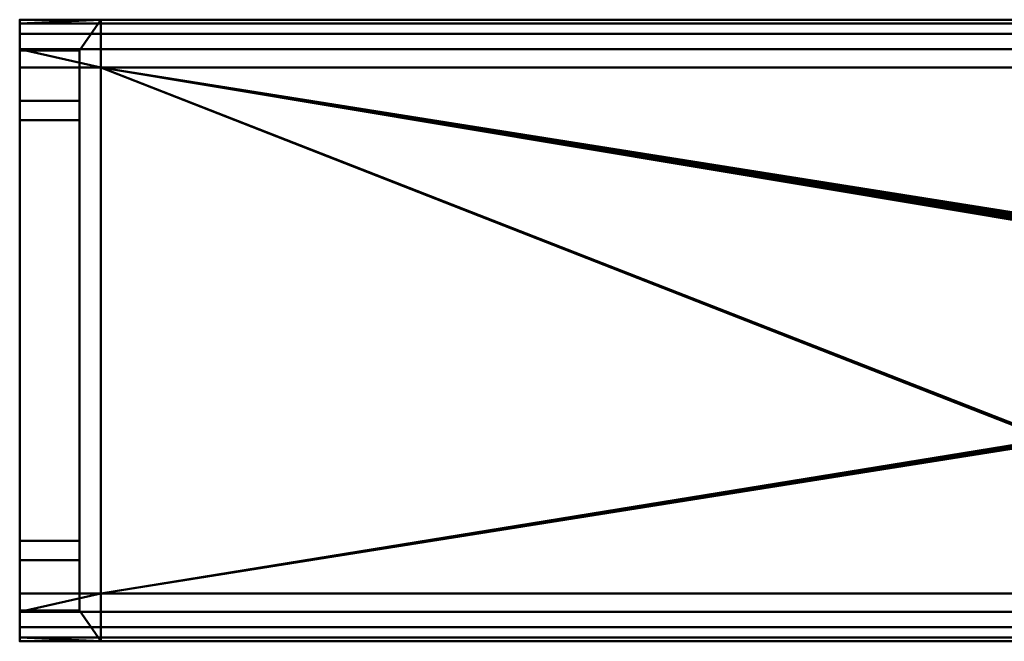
# Model space of a CAD drawing. Header units: millimetres. Extents: x -363 to 363, y -88 to 88.
# Tile 1 of 10: x -363 to -156, y -65 to 65. Entities that reach past the tile are written whole.
import ezdxf

# ---------------------------------------------------------------- set-up
doc = ezdxf.new("R2010")
doc.units = ezdxf.units.MM
doc.layers.add('1', color=7, linetype='CONTINUOUS', true_color=0xffffff)

msp = doc.modelspace()

# ---------------------------------------------------------------- linework, layer by layer
at = {"layer": '1', "color": 30, "linetype": 'Continuous', "lineweight": 50}
for p, q in [((-345.5, 65, 0.15), (-362.5, 65, 0.15)), ((-362.5, 58.54, 0.15), (-362.5, 65, 0.15)), ((-362.5, 65, 25.15), (-345.5, 65, 25.15)), ((-362.5, 65, 25.15), (-362.5, 58.54, 25.15)), ((-97.5, 65, 0.15), (-345.5, 65, 0.15)), ((-345.5, 65, 25.15), (-97.5, 65, 25.15)), ((-345.5, 65, 25.15), (-345.5, 65, 0.15)), ((-345.5, 65, 0.15), (-345.5, 55, 0.15)), ((-345.5, 65, 25.15), (-345.5, 55, 25.15)), ((-350, 58.54, 0.15), (-362.5, 58.54, 0.15)), ((-362.5, 58.54, 25.15), (-350, 58.54, 25.15)), ((-362.5, 58.54, 25.15), (-362.5, 48, 14.61)), ((-362.5, 48, 10.69), (-362.5, 58.54, 0.15)), ((-350, 55, 0.15), (-350, 58.54, 0.15)), ((-350, 58.54, 25.15), (-350, 48, 14.61)), ((-350, 48, 10.69), (-350, 58.54, 0.15)), ((-350, 58.54, 25.15), (-350, 55, 25.15)), ((-350, 55, -3.39), (-362.5, 55, -3.39)), ((-345.5, 55, -9.85), (-362.5, 55, -9.85)), ((-362.5, 55, -9.85), (-362.5, 55, -3.39)), ((-362.5, 55, 28.69), (-350, 55, 28.69)), ((-362.5, 55, 28.69), (-362.5, 43.96, 17.65)), ((-362.5, 43.96, 7.65), (-362.5, 55, -3.39)), ((-362.5, 55, 35.15), (-345.5, 55, 35.15)), ((-362.5, 55, 28.69), (-362.5, 55, 35.15)), ((-345.5, 55, 0.15), (-350, 55, 0.15)), ((-350, 55, -3.39), (-350, 55, 0.15)), ((-350, 55, 28.69), (-350, 43.96, 17.65)), ((-350, 43.96, 7.65), (-350, 55, -3.39)), ((-350, 55, 25.15), (-350, 55, 28.69)), ((-350, 55, 25.15), (-345.5, 55, 25.15)), ((-97.5, 55, -9.85), (-345.5, 55, -9.85)), ((-97.5, 55, 35.15), (-345.5, 55, 35.15)), ((-345.5, 55, 0.15), (-345.5, 55, -9.85)), ((-345.5, 55, 25.15), (-345.5, 55, 35.15)), ((-350, 48, 14.61), (-362.5, 48, 14.61)), ((-350, 48, 10.69), (-362.5, 48, 10.69)), ((-362.5, 48, 14.61), (-362.5, 48, 10.69)), ((-350, 48, 14.61), (-350, 48, 10.69)), ((-350, 43.96, 17.65), (-362.5, 43.96, 17.65)), ((-350, 43.96, 7.65), (-362.5, 43.96, 7.65)), ((-362.5, 43.96, 7.65), (-362.5, -43.96, 7.65)), ((-362.5, -43.96, 17.65), (-362.5, 43.96, 17.65)), ((-350, 43.96, 7.65), (-350, -43.96, 7.65)), ((-350, -43.96, 17.65), (-350, 43.96, 17.65)), ((-350, -43.96, 17.65), (-362.5, -43.96, 17.65)), ((-362.5, -43.96, 17.65), (-362.5, -55, 28.69)), ((-362.5, -43.96, 7.65), (-350, -43.96, 7.65)), ((-362.5, -55, -3.39), (-362.5, -43.96, 7.65)), ((-350, -43.96, 17.65), (-350, -55, 28.69)), ((-350, -55, -3.39), (-350, -43.96, 7.65)), ((-350, -48, 14.61), (-362.5, -48, 14.61)), ((-362.5, -48, 14.61), (-362.5, -58.54, 25.15)), ((-362.5, -48, 10.69), (-362.5, -48, 14.61)), ((-362.5, -48, 10.69), (-350, -48, 10.69)), ((-362.5, -58.54, 0.15), (-362.5, -48, 10.69)), ((-350, -48, 14.61), (-350, -58.54, 25.15)), ((-350, -48, 10.69), (-350, -48, 14.61)), ((-350, -58.54, 0.15), (-350, -48, 10.69)), ((-350, -55, 28.69), (-362.5, -55, 28.69)), ((-362.5, -55, -3.39), (-350, -55, -3.39)), ((-362.5, -55, -9.85), (-345.5, -55, -9.85)), ((-362.5, -55, -3.39), (-362.5, -55, -9.85)), ((-345.5, -55, 35.15), (-362.5, -55, 35.15)), ((-362.5, -55, 35.15), (-362.5, -55, 28.69)), ((-350, -55, 0.15), (-350, -55, -3.39)), ((-350, -58.54, 0.15), (-350, -55, 0.15)), ((-350, -55, 0.15), (-345.5, -55, 0.15)), ((-350, -55, 25.15), (-350, -58.54, 25.15)), ((-350, -55, 28.69), (-350, -55, 25.15)), ((-345.5, -55, 25.15), (-350, -55, 25.15)), ((-97.5, -55, -9.85), (-345.5, -55, -9.85)), ((-97.5, -55, 35.15), (-345.5, -55, 35.15)), ((-345.5, -55, 25.15), (-345.5, -65, 25.15)), ((-345.5, -55, 35.15), (-345.5, -55, 25.15)), ((-345.5, -65, 0.15), (-345.5, -55, 0.15)), ((-345.5, -55, 0.15), (-345.5, -55, -9.85)), ((-350, -58.54, 25.15), (-362.5, -58.54, 25.15)), ((-362.5, -58.54, 0.15), (-350, -58.54, 0.15)), ((-362.5, -65, 0.15), (-362.5, -58.54, 0.15)), ((-362.5, -58.54, 25.15), (-362.5, -65, 25.15)), ((-362.5, -65, 0.15), (-345.5, -65, 0.15)), ((-345.5, -65, 25.15), (-362.5, -65, 25.15)), ((-97.5, -65, 25.15), (-345.5, -65, 25.15)), ((-345.5, -65, 0.15), (-97.5, -65, 0.15)), ((-345.5, -65, 0.15), (-345.5, -65, 25.15))]:
    msp.add_line(p, q, dxfattribs=at)
at = {"layer": '1', "color": 30, "linetype": 'Continuous', "lineweight": 50, "extrusion": (-1, 0, 0)}
for centre, start, end in [((-55, 0.15, 362.5), 180, 270), ((-55, 25.15, 362.5), 90, 180), ((55, 0.15, 362.5), 270, 360), ((55, 25.15, 362.5), 0, 90)]:
    msp.add_arc(centre, 10, start, end, dxfattribs=at)
at = {"layer": '1', "color": 30, "linetype": 'Continuous', "lineweight": 50, "extrusion": (1, 0, 0)}
for centre, start, end in [((0, 790.4, -345.5), 265.83487, 274.16513), ((0, -765.1, -345.5), 85.83487, 94.16513)]:
    msp.add_arc(centre, 757.25, start, end, dxfattribs=at)
at = {"layer": '1', "color": 253, "linetype": 'Continuous', "lineweight": 50}
for points in [[(-20, 64.24, -3.68), (-362.5, 64.24, -3.68), (-345.5, 65, 0.15), (-97.5, 65, 0.15)], [(-362.5, 64.24, -3.68), (-362.5, 65, 0.15), (-345.5, 65, 0.15)], [(-362.5, 64.24, 28.98), (-20, 64.24, 28.98), (-97.5, 65, 25.15), (-345.5, 65, 25.15)], [(-345.5, 65, 25.15), (-362.5, 65, 25.15), (-362.5, 64.24, 28.98)], [(-362.5, 58.54, 0.15), (-362.5, 65, 0.15), (-362.5, 64.24, -3.68)], [(-362.5, 64.24, 28.98), (-362.5, 65, 25.15), (-362.5, 58.54, 25.15)], [(-350, 58.54, 25.15), (-362.5, 58.54, 25.15), (-362.5, 65, 25.15), (-345.5, 65, 25.15)], [(-345.5, 65, 0.15), (-362.5, 65, 0.15), (-362.5, 58.54, 0.15), (-350, 58.54, 0.15)], [(-20, 62.07, -6.92), (-362.5, 62.07, -6.92), (-362.5, 64.24, -3.68), (-20, 64.24, -3.68)], [(-20, 64.24, 28.98), (-362.5, 64.24, 28.98), (-362.5, 62.07, 32.22), (-20, 62.07, 32.22)], [(-362.5, 58.54, 0.15), (-362.5, 64.24, -3.68), (-362.5, 62.07, -6.92), (-362.5, 58.83, -9.09)], [(-362.5, 58.54, 25.15), (-362.5, 58.83, 34.39), (-362.5, 62.07, 32.22), (-362.5, 64.24, 28.98)], [(-345.5, 65, 25.15), (-345.5, 55, 25.15), (-350, 55, 25.15), (-350, 58.54, 25.15)], [(-350, 58.54, 0.15), (-350, 55, 0.15), (-345.5, 55, 0.15), (-345.5, 65, 0.15)], [(-345.5, 55, 25.15), (-345.5, 65, 25.15), (-345.5, 65, 0.15), (-345.5, 55, 0.15)], [(-345.5, 65, 25.15), (-97.5, 65, 25.15), (-97.5, 65, 0.15), (-345.5, 65, 0.15)], [(-20, 58.83, -9.09), (-362.5, 58.83, -9.09), (-362.5, 62.07, -6.92), (-20, 62.07, -6.92)], [(-20, 62.07, 32.22), (-362.5, 62.07, 32.22), (-362.5, 58.83, 34.39), (-20, 58.83, 34.39)], [(-97.5, 55, -9.85), (-345.5, 55, -9.85), (-362.5, 58.83, -9.09), (-20, 58.83, -9.09)], [(-345.5, 55, -9.85), (-362.5, 55, -9.85), (-362.5, 58.83, -9.09)], [(-362.5, 58.83, 34.39), (-362.5, 55, 35.15), (-345.5, 55, 35.15)], [(-345.5, 55, 35.15), (-97.5, 55, 35.15), (-20, 58.83, 34.39), (-362.5, 58.83, 34.39)], [(-362.5, 58.83, 34.39), (-362.5, 58.54, 25.15), (-362.5, 48, 14.61)], [(-362.5, 55, 28.69), (-362.5, 58.83, 34.39), (-362.5, 43.96, 7.65)], [(-362.5, 48, 14.61), (-362.5, 43.96, 7.65), (-362.5, 58.83, 34.39)], [(-362.5, 58.83, -9.09), (-362.5, 55, -9.85), (-362.5, 58.54, 0.15)], [(-362.5, 55, 28.69), (-362.5, 55, 35.15), (-362.5, 58.83, 34.39)], [(-362.5, 58.54, 0.15), (-362.5, 55, -9.85), (-362.5, 55, -3.39)], [(-362.5, 48, 10.69), (-362.5, 58.54, 0.15), (-362.5, 55, -3.39), (-362.5, 43.96, 7.65)], [(-350, 58.54, 25.15), (-350, 48, 14.61), (-362.5, 48, 14.61), (-362.5, 58.54, 25.15)], [(-362.5, 48, 10.69), (-350, 48, 10.69), (-350, 58.54, 0.15), (-362.5, 58.54, 0.15)], [(-350, 43.96, 7.65), (-350, 55, 0.15), (-350, 58.54, 0.15), (-350, 48, 10.69)], [(-350, 48, 14.61), (-350, 58.54, 25.15), (-350, 55, 25.15), (-350, 43.96, 17.65)], [(-362.5, 43.96, 7.65), (-362.5, 43.96, 17.65), (-362.5, 55, 28.69)], [(-362.5, 43.96, 17.65), (-350, 43.96, 17.65), (-350, 55, 28.69), (-362.5, 55, 28.69)], [(-350, 55, -3.39), (-350, 43.96, 7.65), (-362.5, 43.96, 7.65), (-362.5, 55, -3.39)], [(-345.5, 55, 35.15), (-362.5, 55, 35.15), (-362.5, 55, 28.69), (-350, 55, 28.69)], [(-350, 55, -3.39), (-362.5, 55, -3.39), (-362.5, 55, -9.85), (-345.5, 55, -9.85)], [(-350, 43.96, 7.65), (-350, 55, -3.39), (-350, 55, 0.15)], [(-350, 55, 25.15), (-350, 55, 28.69), (-350, 43.96, 17.65)], [(-350, 55, 28.69), (-350, 55, 25.15), (-345.5, 55, 25.15), (-345.5, 55, 35.15)], [(-345.5, 55, -9.85), (-345.5, 55, 0.15), (-350, 55, 0.15), (-350, 55, -3.39)], [(-345.5, 55, 0.15), (-345.5, -55, 25.15), (-345.5, 55, 25.15)], [(-345.5, 55, -9.85), (-345.5, -55, -9.85), (-345.5, -55, 0.15)], [(-345.5, -55, 25.15), (-345.5, -55, 35.15), (-345.5, 55, 35.15), (-345.5, 55, 25.15)], [(-345.5, -55, 0.15), (-345.5, -55, 25.15), (-345.5, 55, -9.85)], [(-345.5, 55, 0.15), (-345.5, 55, -9.85), (-345.5, -55, 25.15)], [(-345.5, 55, 35.15), (-146.82, 23.29, 33.51), (-146.52, 23.45, 33.51)], [(-146.52, 23.45, 33.51), (-97.5, 55, 35.15), (-345.5, 55, 35.15)], [(-345.5, 55, 35.15), (-147.17, -22.73, 33.49), (-147.19, -22.39, 33.48)], [(-147.19, -22.39, 33.48), (-146.91, 21.8, 33.46), (-345.5, 55, 35.15)], [(-146.91, 21.8, 33.46), (-147.1, 22.07, 33.47), (-345.5, 55, 35.15)], [(-147.1, 22.07, 33.47), (-147.19, 22.39, 33.48), (-345.5, 55, 35.15)], [(-147.19, 22.39, 33.48), (-147.17, 22.73, 33.49), (-345.5, 55, 35.15)], [(-147.17, 22.73, 33.49), (-147.04, 23.04, 33.5), (-345.5, 55, 35.15)], [(-147.04, 23.04, 33.5), (-146.82, 23.29, 33.51), (-345.5, 55, 35.15)], [(-147.17, -22.73, 33.49), (-345.5, 55, 35.15), (-345.5, -55, 35.15)], [(-97.5, -55, -9.85), (-345.5, -55, -9.85), (-345.5, 55, -9.85), (-97.5, 55, -9.85)], [(-362.5, 43.96, 7.65), (-362.5, 48, 14.61), (-362.5, 48, 10.69)], [(-350, 48, 14.61), (-350, 48, 10.69), (-362.5, 48, 10.69), (-362.5, 48, 14.61)], [(-350, 43.96, 7.65), (-350, 48, 10.69), (-350, 48, 14.61), (-350, 43.96, 17.65)], [(-362.5, -43.96, 17.65), (-362.5, 43.96, 17.65), (-362.5, 43.96, 7.65), (-362.5, -43.96, 7.65)], [(-350, 43.96, 7.65), (-350, -43.96, 7.65), (-362.5, -43.96, 7.65), (-362.5, 43.96, 7.65)], [(-350, -43.96, 17.65), (-350, 43.96, 17.65), (-362.5, 43.96, 17.65), (-362.5, -43.96, 17.65)], [(-350, 43.96, 17.65), (-350, -43.96, 17.65), (-350, -43.96, 7.65), (-350, 43.96, 7.65)], [(-345.5, -55, 35.15), (-147.04, -23.04, 33.5), (-147.17, -22.73, 33.49)], [(-146.82, -23.29, 33.51), (-147.04, -23.04, 33.5), (-345.5, -55, 35.15)], [(-146.52, -23.45, 33.51), (-146.82, -23.29, 33.51), (-345.5, -55, 35.15)], [(-146.52, -23.45, 33.51), (-345.5, -55, 35.15), (-97.5, -55, 35.15)], [(-362.5, -43.96, 17.65), (-362.5, -43.96, 7.65), (-362.5, -55, -3.39)], [(-362.5, -48, 10.69), (-362.5, -43.96, 17.65), (-362.5, -58.83, -9.09)], [(-362.5, -55, -3.39), (-362.5, -58.83, -9.09), (-362.5, -43.96, 17.65)], [(-362.5, -48, 10.69), (-362.5, -48, 14.61), (-362.5, -43.96, 17.65)], [(-362.5, -55, 28.69), (-362.5, -43.96, 17.65), (-362.5, -48, 14.61), (-362.5, -58.54, 25.15)], [(-350, -55, 28.69), (-350, -43.96, 17.65), (-362.5, -43.96, 17.65), (-362.5, -55, 28.69)], [(-362.5, -43.96, 7.65), (-350, -43.96, 7.65), (-350, -55, -3.39), (-362.5, -55, -3.39)], [(-350, -43.96, 17.65), (-350, -55, 25.15), (-350, -58.54, 25.15), (-350, -48, 14.61)], [(-350, -43.96, 17.65), (-350, -48, 14.61), (-350, -48, 10.69), (-350, -43.96, 7.65)], [(-350, -48, 10.69), (-350, -58.54, 0.15), (-350, -55, 0.15), (-350, -43.96, 7.65)], [(-350, -43.96, 17.65), (-350, -55, 28.69), (-350, -55, 25.15)], [(-350, -55, 0.15), (-350, -55, -3.39), (-350, -43.96, 7.65)], [(-362.5, -58.83, -9.09), (-362.5, -58.54, 0.15), (-362.5, -48, 10.69)], [(-362.5, -48, 14.61), (-350, -48, 14.61), (-350, -58.54, 25.15), (-362.5, -58.54, 25.15)], [(-362.5, -48, 10.69), (-350, -48, 10.69), (-350, -48, 14.61), (-362.5, -48, 14.61)], [(-350, -58.54, 0.15), (-350, -48, 10.69), (-362.5, -48, 10.69), (-362.5, -58.54, 0.15)], [(-362.5, -58.83, 34.39), (-20, -58.83, 34.39), (-97.5, -55, 35.15), (-345.5, -55, 35.15)], [(-345.5, -55, 35.15), (-362.5, -55, 35.15), (-362.5, -58.83, 34.39)], [(-362.5, -58.83, -9.09), (-362.5, -55, -9.85), (-345.5, -55, -9.85)], [(-345.5, -55, -9.85), (-97.5, -55, -9.85), (-20, -58.83, -9.09), (-362.5, -58.83, -9.09)], [(-362.5, -58.54, 25.15), (-362.5, -55, 35.15), (-362.5, -55, 28.69)], [(-362.5, -55, -3.39), (-362.5, -55, -9.85), (-362.5, -58.83, -9.09)], [(-362.5, -58.83, 34.39), (-362.5, -55, 35.15), (-362.5, -58.54, 25.15)], [(-345.5, -55, -9.85), (-362.5, -55, -9.85), (-362.5, -55, -3.39), (-350, -55, -3.39)], [(-350, -55, 28.69), (-362.5, -55, 28.69), (-362.5, -55, 35.15), (-345.5, -55, 35.15)], [(-350, -55, -3.39), (-350, -55, 0.15), (-345.5, -55, 0.15), (-345.5, -55, -9.85)], [(-345.5, -65, 0.15), (-345.5, -55, 0.15), (-350, -55, 0.15), (-350, -58.54, 0.15)], [(-345.5, -55, 35.15), (-345.5, -55, 25.15), (-350, -55, 25.15), (-350, -55, 28.69)], [(-350, -58.54, 25.15), (-350, -55, 25.15), (-345.5, -55, 25.15), (-345.5, -65, 25.15)], [(-345.5, -55, 0.15), (-345.5, -65, 0.15), (-345.5, -65, 25.15), (-345.5, -55, 25.15)], [(-362.5, -58.54, 25.15), (-362.5, -65, 25.15), (-362.5, -64.24, 28.98)], [(-362.5, -64.24, 28.98), (-362.5, -62.07, 32.22), (-362.5, -58.83, 34.39), (-362.5, -58.54, 25.15)], [(-362.5, -58.54, 0.15), (-362.5, -58.83, -9.09), (-362.5, -62.07, -6.92), (-362.5, -64.24, -3.68)], [(-362.5, -64.24, -3.68), (-362.5, -65, 0.15), (-362.5, -58.54, 0.15)], [(-350, -58.54, 0.15), (-362.5, -58.54, 0.15), (-362.5, -65, 0.15), (-345.5, -65, 0.15)], [(-345.5, -65, 25.15), (-362.5, -65, 25.15), (-362.5, -58.54, 25.15), (-350, -58.54, 25.15)], [(-20, -58.83, 34.39), (-362.5, -58.83, 34.39), (-362.5, -62.07, 32.22), (-20, -62.07, 32.22)], [(-20, -62.07, -6.92), (-362.5, -62.07, -6.92), (-362.5, -58.83, -9.09), (-20, -58.83, -9.09)], [(-20, -62.07, 32.22), (-362.5, -62.07, 32.22), (-362.5, -64.24, 28.98), (-20, -64.24, 28.98)], [(-20, -64.24, -3.68), (-362.5, -64.24, -3.68), (-362.5, -62.07, -6.92), (-20, -62.07, -6.92)], [(-20, -64.24, 28.98), (-362.5, -64.24, 28.98), (-345.5, -65, 25.15), (-97.5, -65, 25.15)], [(-362.5, -64.24, 28.98), (-362.5, -65, 25.15), (-345.5, -65, 25.15)], [(-97.5, -65, 0.15), (-345.5, -65, 0.15), (-362.5, -64.24, -3.68), (-20, -64.24, -3.68)], [(-345.5, -65, 0.15), (-362.5, -65, 0.15), (-362.5, -64.24, -3.68)], [(-345.5, -65, 0.15), (-97.5, -65, 0.15), (-97.5, -65, 25.15), (-345.5, -65, 25.15)]]:
    msp.add_3dface(points, dxfattribs=at)

doc.saveas('drawing.dxf')
